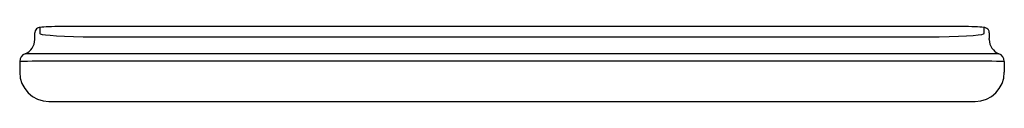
# Model space of a CAD drawing. Header units: millimetres. Extents: x 739.983 to 740.573, y 292.905 to 292.95.
import ezdxf

# ---------------------------------------------------------------- set-up
doc = ezdxf.new("R2010")
doc.units = ezdxf.units.MM
doc.layers.add('SANINDUSA', color=3, linetype='Continuous')

msp = doc.modelspace()

# ---------------------------------------------------------------- linework, layer by layer
at = {"layer": 'SANINDUSA'}
for p, q in [((739.99513, 292.94923), (739.99513, 292.94569)), ((740.54913, 292.94976), (740.00713, 292.94976)), ((740.00713, 292.94976), (740.00713, 292.94975)), ((740.56113, 292.94569), (740.56113, 292.94923)), ((739.99213, 292.94269), (739.99213, 292.94608)), ((739.99213, 292.94193), (739.99213, 292.94269)), ((740.03313, 292.94356), (740.52313, 292.94356)), ((740.52313, 292.9436), (740.52313, 292.9436)), ((740.56413, 292.94608), (740.56413, 292.94269)), ((740.56413, 292.94193), (740.56413, 292.94269)), ((740.03313, 292.93364), (740.52313, 292.93364)), ((739.98313, 292.92885), (739.98313, 292.92243)), ((739.98313, 292.92885), (739.98313, 292.92885)), ((740.52313, 292.92904), (740.03313, 292.92904)), ((740.57313, 292.92885), (740.57312, 292.92885)), ((740.57313, 292.92885), (740.57313, 292.92243)), ((740.00063, 292.90493), (740.03313, 292.90493)), ((740.03313, 292.90493), (740.52313, 292.90493)), ((740.52313, 292.90493), (740.55563, 292.90493))]:
    msp.add_line(p, q, dxfattribs=at)
at = {"layer": 'SANINDUSA', "flags": 128}
for points in [[(740.00713, 292.94976), (740.00609, 292.94975), (740.00415, 292.94974), (740.00228, 292.9497), (740.00052, 292.94965), (739.99893, 292.94958), (739.99753, 292.9495), (739.99633, 292.9494), (739.99532, 292.94927), (739.99471, 292.94915), (739.99423, 292.949), (739.99378, 292.9488), (739.99326, 292.94845), (739.99273, 292.94791), (739.99232, 292.94715), (739.99213, 292.94625), (739.99213, 292.94608)], [(740.56413, 292.94608), (740.56398, 292.94703), (740.56362, 292.94777), (740.56316, 292.94831), (740.56269, 292.94868), (740.56224, 292.94891), (740.56183, 292.94907), (740.5614, 292.94918), (740.56075, 292.9493), (740.55973, 292.94941), (740.55854, 292.94951), (740.55705, 292.94959), (740.5554, 292.94966), (740.55361, 292.94971), (740.55172, 292.94974), (740.54976, 292.94976), (740.54913, 292.94976)], [(739.99513, 292.94569), (739.99549, 292.9454), (739.99658, 292.94511)], [(739.99658, 292.94511), (739.99856, 292.94481), (740.00131, 292.94453), (740.00523, 292.94425), (740.00993, 292.944), (740.01528, 292.94381), (740.02113, 292.94367), (740.02705, 292.94359), (740.03313, 292.94356)], [(740.52313, 292.94356), (740.52869, 292.94358), (740.53414, 292.94365), (740.54011, 292.94378), (740.54559, 292.94397), (740.55045, 292.94421), (740.55452, 292.94449), (740.55753, 292.94479), (740.55967, 292.94511)], [(740.55967, 292.94511), (740.56075, 292.94539), (740.56113, 292.94569)], [(739.98634, 292.93352), (739.98707, 292.93354), (739.98909, 292.93356), (739.99237, 292.93358), (739.9968, 292.9336), (740.00226, 292.93361), (740.0086, 292.93362), (740.01564, 292.93363), (740.02317, 292.93364), (740.02812, 292.93364), (740.03313, 292.93364)], [(740.52313, 292.93364), (740.53098, 292.93364), (740.53861, 292.93363), (740.5458, 292.93363), (740.55235, 292.93362), (740.55807, 292.9336), (740.5628, 292.93359), (740.56639, 292.93357), (740.56877, 292.93355), (740.56961, 292.93354), (740.56991, 292.93352)], [(740.03313, 292.92904), (740.02736, 292.92904), (740.02167, 292.92904), (740.01629, 292.92903), (740.0111, 292.92902), (740.00621, 292.92901), (740.00166, 292.929), (739.99749, 292.92899), (739.99378, 292.92897), (739.99057, 292.92895), (739.98789, 292.92893), (739.98578, 292.92891), (739.98385, 292.92888), (739.98313, 292.92885)], [(740.57312, 292.92885), (740.57241, 292.92888), (740.57047, 292.92891), (740.56836, 292.92893), (740.56568, 292.92895), (740.56247, 292.92897), (740.55877, 292.92899), (740.5546, 292.929), (740.55004, 292.92901), (740.54515, 292.92902), (740.53996, 292.92903), (740.53458, 292.92904), (740.52889, 292.92904), (740.52313, 292.92904)]]:
    msp.add_lwpolyline(points, dxfattribs=at)
at = {"layer": 'SANINDUSA'}
for centre, radius, start, end in [((739.98313, 292.94193), 0.009, 290.9372, 0), ((740.57313, 292.94193), 0.009, 180, 249.0628), ((739.98813, 292.92885), 0.005, 110.93829, 180), ((740.56812, 292.92885), 0.005, 0, 69.06171), ((740.00063, 292.92243), 0.0175, 180, 270), ((740.55563, 292.92243), 0.0175, 270, 0)]:
    msp.add_arc(centre, radius, start, end, dxfattribs=at)

doc.saveas('drawing.dxf')
